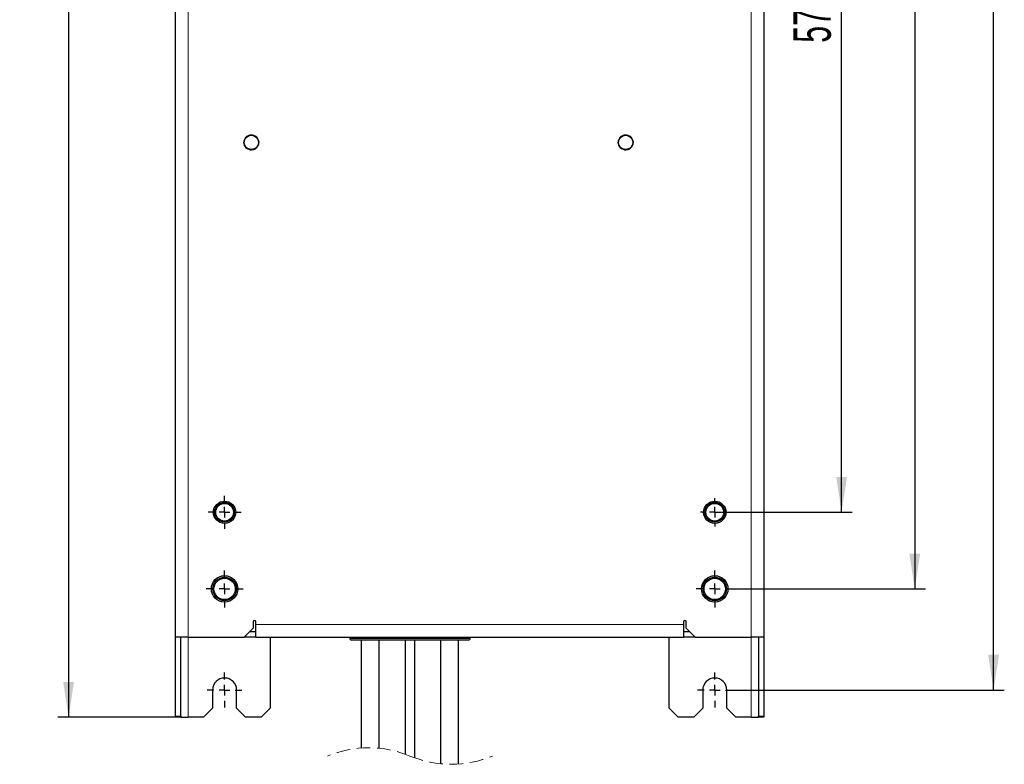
# Model space of a CAD drawing. Header units: millimetres. Extents: x 5 to 418, y 2 to 292.
# Tile 6 of 25: x 59 to 151, y 72 to 142. Entities that reach past the tile are written whole.
import ezdxf

# ---------------------------------------------------------------- set-up
doc = ezdxf.new("R2010")
doc.units = ezdxf.units.MM
doc.linetypes.add('HIDDEN', pattern=[1.905, 1.27, -0.635])
doc.layers.add('SLD-0', color=7, linetype='Continuous')
doc.styles.add('SLDTEXTSTYLE0', font='TXT', dxfattribs={"width": 0.605})
doc.dimstyles.new('SLDDIMSTYLE0', dxfattribs={"dimtxt": 3.5, "dimasz": 3.302, "dimexe": 0, "dimexo": 0.0625, "dimgap": 0.875, "dimtad": 1, "dimlfac": 6, "dimrnd": 1e-09, "dimzin": 12, "dimdsep": 46, "dimtxsty": 'SLDTEXTSTYLE0', "dimsah": 1, "dimcen": 0.09, "dimadec": 0, "dimazin": 3, "dimtfac": 1, "dimtofl": 0, "dimtmove": 0, "dimatfit": 3, "dimfxl": 1, "dimfrac": 2, "dimtolj": 1, "dimtzin": 12, "dimarcsym": 0})

# ---------------------------------------------------------------- blocks, each defined once
blk = doc.blocks.new('_D')
at = {"layer": 'SLD-0', "color": 7}
for p, q in [((125.29, 237.573), (150.736, 237.573)), ((149.736, 79.24), (149.736, 237.573)), ((125.29, 79.24), (150.736, 79.24))]:
    blk.add_line(p, q, dxfattribs=at)
for points in [[(149.736, 237.573), (149.228, 234.271), (150.244, 234.271)], [(149.736, 79.24), (150.244, 82.542), (149.228, 82.542)]]:
    blk.add_solid(points, dxfattribs=at)
at = {"layer": 'SLD-0', "color": 7, "insert": (145.225, 154.396), "char_height": 3.5, "attachment_point": 1, "rotation": 90, "style": 'SLDTEXTSTYLE0'}
blk.add_mtext('950', dxfattribs=at)
blk = doc.blocks.new('_D_4')
at = {"layer": 'SLD-0', "color": 7}
for p, q in [((73.748, 240.698), (62.248, 240.698)), ((63.248, 240.698), (63.248, 76.698)), ((73.748, 76.698), (62.248, 76.698))]:
    blk.add_line(p, q, dxfattribs=at)
for points in [[(63.248, 240.698), (62.74, 237.396), (63.756, 237.396)], [(63.248, 76.698), (63.756, 80), (62.74, 80)]]:
    blk.add_solid(points, dxfattribs=at)
at = {"layer": 'SLD-0', "color": 7, "insert": (58.736, 154.688), "char_height": 3.5, "attachment_point": 1, "rotation": 90, "style": 'SLDTEXTSTYLE0'}
blk.add_mtext('984', dxfattribs=at)
blk = doc.blocks.new('_D_5')
at = {"layer": 'SLD-0', "color": 7}
for p, q in [((123.665, 226.198), (143.362, 226.198)), ((142.362, 226.198), (142.362, 88.698)), ((125.398, 88.698), (143.362, 88.698))]:
    blk.add_line(p, q, dxfattribs=at)
for points in [[(142.362, 226.198), (141.854, 222.896), (142.87, 222.896)], [(142.362, 88.698), (142.87, 92), (141.854, 92)]]:
    blk.add_solid(points, dxfattribs=at)
at = {"layer": 'SLD-0', "color": 7, "insert": (137.851, 153.438), "char_height": 3.5, "attachment_point": 1, "rotation": 90, "style": 'SLDTEXTSTYLE0'}
blk.add_mtext('825', dxfattribs=at)
blk = doc.blocks.new('_D_6')
at = {"layer": 'SLD-0', "color": 7}
for p, q in [((123.665, 191.698), (136.525, 191.698)), ((135.525, 95.865), (135.525, 191.698)), ((123.665, 95.865), (136.525, 95.865))]:
    blk.add_line(p, q, dxfattribs=at)
for points in [[(135.525, 191.698), (135.017, 188.396), (136.033, 188.396)], [(135.525, 95.865), (136.033, 99.167), (135.017, 99.167)]]:
    blk.add_solid(points, dxfattribs=at)
at = {"layer": 'SLD-0', "color": 7, "insert": (131.013, 139.771), "char_height": 3.5, "attachment_point": 1, "rotation": 90, "style": 'SLDTEXTSTYLE0'}
blk.add_mtext('575', dxfattribs=at)
blk = doc.blocks.new('SW_CENTERMARKSYMBOL_2')
at = {"layer": 'SLD-0', "color": 0}
for p, q in [((0, 1), (0, 1.625)), ((-1, 0), (-1.625, 0)), ((0, 0), (-0.5, 0)), ((0, 0), (0, 0.5)), ((0, 0), (0, -0.5)), ((0, 0), (0.5, 0)), ((1, 0), (1.625, 0)), ((0, -1), (0, -1.625))]:
    blk.add_line(p, q, dxfattribs=at)
blk = doc.blocks.new('SW_CENTERMARKSYMBOL_3')
at = {"layer": 'SLD-0', "color": 0}
for p, q in [((0, 1), (0, 1.625)), ((-1, 0), (-1.625, 0)), ((0, 0), (-0.5, 0)), ((0, 0), (0, 0.5)), ((0, 0), (0, -0.5)), ((0, 0), (0.5, 0)), ((1, 0), (1.625, 0)), ((0, -1), (0, -1.625))]:
    blk.add_line(p, q, dxfattribs=at)
blk = doc.blocks.new('SW_CENTERMARKSYMBOL_8')
at = {"layer": 'SLD-0', "color": 0}
for p, q in [((0, 1), (0, 1.542)), ((-1, 0), (-1.542, 0)), ((0, 0), (-0.5, 0)), ((0, 0), (0, 0.5)), ((0, 0), (0, -0.5)), ((0, 0), (0.5, 0)), ((1, 0), (1.542, 0)), ((0, -1), (0, -1.542))]:
    blk.add_line(p, q, dxfattribs=at)
blk = doc.blocks.new('SW_CENTERMARKSYMBOL_9')
at = {"layer": 'SLD-0', "color": 0}
for p, q in [((0, 1), (0, 1.333)), ((-1, 0), (-1.333, 0)), ((0, 0), (-0.5, 0)), ((0, 0), (0, 0.5)), ((0, 0), (0, -0.5)), ((0, 0), (0.5, 0)), ((1, 0), (1.333, 0)), ((0, -1), (0, -1.333))]:
    blk.add_line(p, q, dxfattribs=at)
blk = doc.blocks.new('SW_CENTERMARKSYMBOL_10')
at = {"layer": 'SLD-0', "color": 0}
for p, q in [((0, 1), (0, 1.733)), ((-1, 0), (-1.733, 0)), ((0, 0), (-0.5, 0)), ((0, 0), (0, 0.5)), ((0, 0), (0, -0.5)), ((0, 0), (0.5, 0)), ((1, 0), (1.733, 0)), ((0, -1), (0, -1.733))]:
    blk.add_line(p, q, dxfattribs=at)
blk = doc.blocks.new('SW_CENTERMARKSYMBOL_11')
at = {"layer": 'SLD-0', "color": 0}
for p, q in [((0, 1), (0, 1.733)), ((-1, 0), (-1.733, 0)), ((0, 0), (-0.5, 0)), ((0, 0), (0, 0.5)), ((0, 0), (0, -0.5)), ((0, 0), (0.5, 0)), ((1, 0), (1.733, 0)), ((0, -1), (0, -1.733))]:
    blk.add_line(p, q, dxfattribs=at)

msp = doc.modelspace()

# ---------------------------------------------------------------- linework, layer by layer
at = {"color": 7, "linetype": 'Continuous', "lineweight": 25}
for p, q in [((73.2482, 84.198), (73.2482, 230.8647)), ((128.2482, 230.8647), (128.2482, 84.198)), ((79.6648, 84.198), (80.4982, 85.0314)), ((80.7482, 84.698), (80.1648, 84.698)), ((80.4982, 85.6147), (80.4982, 85.0314)), ((80.7482, 85.3647), (80.7482, 85.6147)), ((80.7482, 84.198), (80.7482, 85.3647)), ((120.7482, 85.6147), (120.7482, 85.3647)), ((120.7482, 85.3647), (120.7482, 84.198)), ((121.3315, 84.698), (120.7482, 84.698)), ((120.9982, 85.0314), (120.9982, 85.6147)), ((120.9982, 85.0314), (121.8315, 84.198)), ((74.4148, 84.198), (73.2482, 84.198)), ((73.2482, 76.8029), (73.2482, 84.198)), ((73.7482, 76.8029), (73.7482, 84.198)), ((74.4148, 84.198), (79.6648, 84.198)), ((80.7482, 84.198), (79.6648, 84.198)), ((80.7482, 84.198), (120.7482, 84.198)), ((82.0815, 84.198), (82.0815, 77.5314)), ((89.5398, 84.198), (89.5398, 84.0647)), ((89.6732, 83.9314), (95.1648, 83.9314)), ((90.6165, 83.9314), (90.6165, 73.8165)), ((92.2665, 83.9314), (92.2665, 73.7938)), ((94.7332, 73.2364), (94.7332, 83.9314)), ((95.1648, 83.9314), (100.6565, 83.9314)), ((95.5998, 83.9314), (95.5998, 72.8986)), ((98.0665, 72.3413), (98.0665, 83.9314)), ((99.7165, 72.3186), (99.7165, 83.9314)), ((100.7898, 84.0647), (100.7898, 84.198)), ((119.4148, 77.5314), (119.4148, 84.198)), ((121.8315, 84.198), (120.7482, 84.198)), ((121.8315, 84.198), (127.0815, 84.198)), ((128.2482, 84.198), (127.0815, 84.198)), ((127.7482, 84.198), (127.7482, 76.8029)), ((128.2482, 84.198), (128.2482, 76.8029)), ((76.7065, 79.2397), (76.7065, 77.5314)), ((78.9565, 77.5314), (78.9565, 79.2397)), ((122.5398, 79.2397), (122.5398, 77.5314)), ((124.7898, 77.5314), (124.7898, 79.2397)), ((75.8732, 76.698), (76.7065, 77.5314)), ((78.9565, 77.5314), (79.7898, 76.698)), ((81.2482, 76.698), (82.0815, 77.5314)), ((119.4148, 77.5314), (120.2482, 76.698)), ((121.7065, 76.698), (122.5398, 77.5314)), ((124.7898, 77.5314), (125.6232, 76.698)), ((73.2482, 76.698), (73.2482, 76.8029)), ((73.7482, 76.698), (73.2482, 76.698)), ((73.7482, 76.8029), (73.7482, 76.698)), ((73.7482, 76.698), (74.4148, 76.698)), ((75.8732, 76.698), (74.4148, 76.698)), ((81.2482, 76.698), (79.7898, 76.698)), ((121.7065, 76.698), (120.2482, 76.698)), ((127.0815, 76.698), (125.6232, 76.698)), ((127.0815, 76.698), (127.7482, 76.698)), ((127.7482, 76.698), (127.7482, 76.8029)), ((128.2482, 76.698), (127.7482, 76.698)), ((128.2482, 76.8029), (128.2482, 76.698))]:
    msp.add_line(p, q, dxfattribs=at)
at = {"color": 7, "linetype": 'Continuous', "lineweight": 18}
for p, q in [((74.4148, 230.8647), (74.4148, 84.198)), ((127.0815, 84.198), (127.0815, 230.8647)), ((80.7482, 85.3647), (120.7482, 85.3647)), ((74.4148, 76.698), (74.4148, 84.198)), ((89.5398, 84.0647), (100.7898, 84.0647)), ((127.0815, 84.198), (127.0815, 76.698)), ((73.2482, 76.8029), (73.7482, 76.8029)), ((127.7482, 76.8029), (128.2482, 76.8029))]:
    msp.add_line(p, q, dxfattribs=at)
at = {"color": 7, "linetype": 'Continuous', "lineweight": 25}
for centre, radius in [((80.3315, 130.448), 0.6667), ((115.3315, 130.448), 0.6667), ((77.8315, 95.8647), 1.0417), ((77.8315, 95.8647), 0.9167), ((77.8315, 95.8647), 0.8333), ((123.6648, 95.8647), 1.0417), ((123.6648, 95.8647), 0.9167), ((123.6648, 95.8647), 0.8333), ((77.8315, 88.698), 1.2333), ((77.8315, 88.698), 1.1), ((77.8315, 88.698), 1), ((123.6648, 88.698), 1.2333), ((123.6648, 88.698), 1.1), ((123.6648, 88.698), 1)]:
    msp.add_circle(centre, radius, dxfattribs=at)
for centre, radius, start, end in [((80.6232, 85.6147), 0.125, 0.001992, 179.998008), ((120.8732, 85.6147), 0.125, 0.001992, 179.998008), ((89.6732, 84.0647), 0.1333, 179.999944, 270.001123), ((100.6565, 84.0647), 0.1333, 269.998935, 359.9999), ((77.8315, 79.2397), 1.125, 0.000034, 179.999966), ((123.6648, 79.2397), 1.125, 0.000034, 179.999966)]:
    msp.add_arc(centre, radius, start, end, dxfattribs=at)
at = {"color": 7, "linetype": 'HIDDEN', "lineweight": 18}
for centre, start, end in [((91.304, 63.7975), 67.380135, 112.619865), ((99.029, 82.3375), 247.380135, 292.619865)]:
    msp.add_arc(centre, 10.0425, start, end, dxfattribs=at)
at = {"color": 7, "linetype": 'Continuous', "lineweight": 18}
for points, knots in [([(80.22, 129.7367), (80.1286, 129.762), (79.9457, 129.8126), (79.7347, 130.0142), (79.6134, 130.2741), (79.6017, 130.5625), (79.7011, 130.8334), (79.8962, 131.0437), (80.1587, 131.1711), (80.3483, 131.1633), (80.443, 131.1593)], [0, 0, 0, 0, 0.125, 0.25, 0.3749997, 0.4999994, 0.6250003, 0.7499996, 0.8750003, 1, 1, 1, 1]), ([(80.443, 131.1593), (80.5345, 131.1341), (80.7173, 131.0835), (80.9283, 130.8819), (81.0496, 130.6219), (81.0613, 130.3336), (80.9619, 130.0627), (80.7669, 129.8524), (80.5043, 129.725), (80.3148, 129.7328), (80.22, 129.7367)], [0, 0, 0, 0, 0.1249996, 0.2500002, 0.3749998, 0.4999998, 0.6249996, 0.7500002, 0.8750001, 1, 1, 1, 1]), ([(115.22, 129.7367), (115.1286, 129.762), (114.9457, 129.8126), (114.7347, 130.0142), (114.6134, 130.2741), (114.6017, 130.5625), (114.7011, 130.8334), (114.8962, 131.0437), (115.1587, 131.1711), (115.3483, 131.1633), (115.443, 131.1593)], [0, 0, 0, 0, 0.125, 0.2500004, 0.3749998, 0.4999996, 0.6250005, 0.75, 0.8749998, 1, 1, 1, 1]), ([(115.443, 131.1593), (115.5345, 131.1341), (115.7173, 131.0835), (115.9283, 130.8819), (116.0496, 130.6219), (116.0613, 130.3336), (115.9619, 130.0627), (115.7669, 129.8524), (115.5043, 129.725), (115.3148, 129.7328), (115.22, 129.7367)], [0, 0, 0, 0, 0.1249996, 0.2500002, 0.3749998, 0.4999998, 0.6249996, 0.7500002, 0.8750001, 1, 1, 1, 1])]:
    msp.add_open_spline(points, degree=3, knots=knots, dxfattribs=at)

# ---------------------------------------------------------------- block references
at = {"layer": 'SLD-0', "color": 7}
for name, p in [('SW_CENTERMARKSYMBOL_8', (77.8315, 95.8647)), ('SW_CENTERMARKSYMBOL_9', (123.6648, 95.8647)), ('SW_CENTERMARKSYMBOL_11', (77.8315, 88.698)), ('SW_CENTERMARKSYMBOL_10', (123.6648, 88.698)), ('SW_CENTERMARKSYMBOL_2', (77.8315, 79.2397)), ('SW_CENTERMARKSYMBOL_3', (123.6648, 79.2397))]:
    msp.add_blockref(name, p, dxfattribs=at)

# ---------------------------------------------------------------- dimensions: what is measured, and where the dimension line sits
for base, p1, p2, picture, middle in [((63.2482, 76.698), (73.7482, 240.698), (73.7482, 76.698), '_D_4', (63.2482, 158.698)), ((149.7365, 237.573), (125.2898, 79.2397), (125.2898, 237.573), '_D', (149.7365, 158.4064)), ((142.3625, 88.698), (123.6648, 226.198), (125.3982, 88.698), '_D_5', (142.3625, 157.448)), ((135.5248, 191.698), (123.6648, 95.8647), (123.6648, 191.698), '_D_6', (135.5248, 143.7814))]:
    dim = msp.add_linear_dim(base=base, p1=p1, p2=p2, angle=90, dimstyle='SLDDIMSTYLE0', dxfattribs=at)
    dim.commit()
    dim.dimension.update_dxf_attribs({"geometry": picture, "text_midpoint": middle, "dimtype": 160})

doc.saveas('drawing.dxf')
